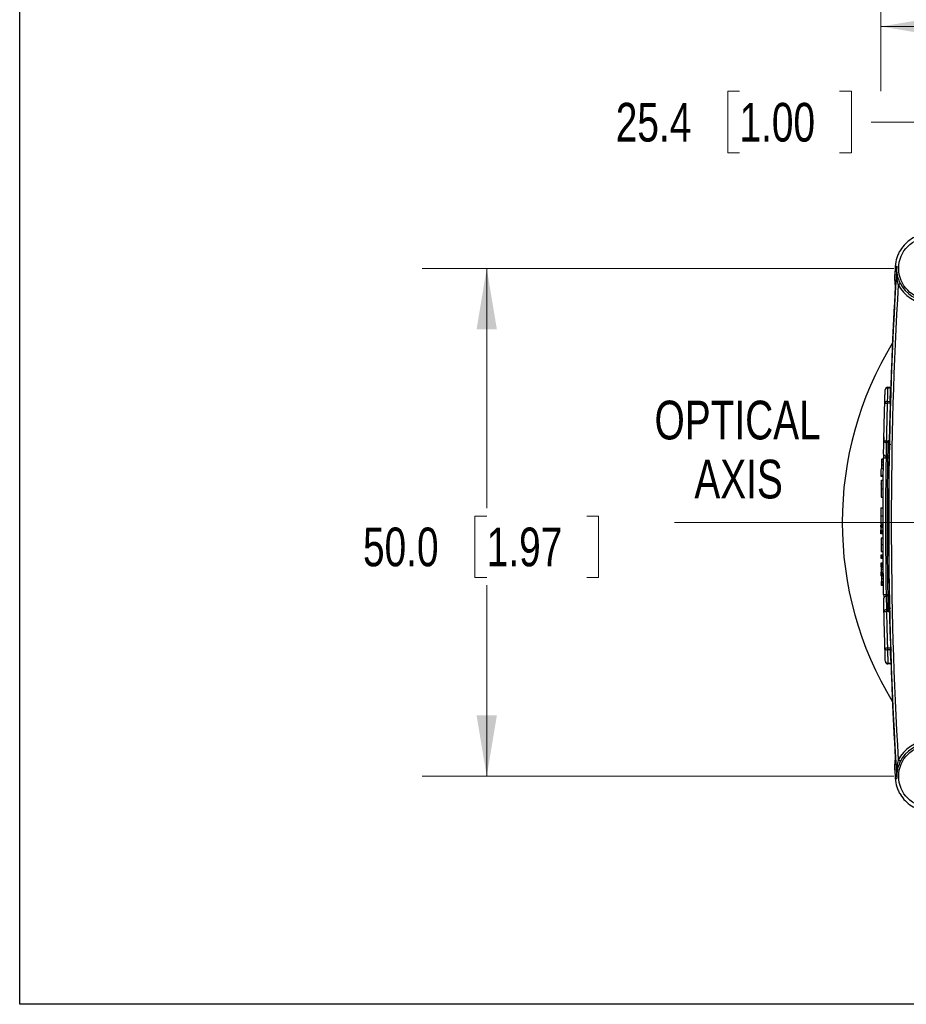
# Model space of a CAD drawing. Header units: millimetres. Extents: x 10 to 272, y 7 to 208.
# Tile 1 of 33: x 10 to 54, y 8 to 56. Entities that reach past the tile are written whole.
import ezdxf

# ---------------------------------------------------------------- set-up
doc = ezdxf.new("R2010")
doc.units = ezdxf.units.MM
doc.styles.add('SLDTEXTSTYLE3', font='TXT', dxfattribs={"width": 0.75})
doc.dimstyles.new('SLDDIMSTYLE0', dxfattribs={"dimtxt": 1.905, "dimasz": 3, "dimexe": 0, "dimexo": 0.0625, "dimgap": 0.47625, "dimtad": 0, "dimtih": 1, "dimtoh": 1, "dimdec": 1, "dimlfac": 2, "dimrnd": 1e-09, "dimzin": 12, "dimdsep": 46, "dimtxsty": 'SLDTEXTSTYLE3', "dimsah": 1, "dimcen": 0.09, "dimadec": 0, "dimazin": 3, "dimtfac": 1, "dimtdec": 1, "dimtofl": 0, "dimtmove": 0, "dimatfit": 3, "dimfxl": 1, "dimfrac": 2, "dimtolj": 1, "dimtzin": 12, "dimarcsym": 0})
doc.dimstyles.new('SLDDIMSTYLE2', dxfattribs={"dimtxt": 1.905, "dimasz": 3, "dimexe": 0, "dimexo": 0.0625, "dimgap": 0.47625, "dimtad": 0, "dimtih": 1, "dimtoh": 1, "dimdec": 1, "dimlfac": 2, "dimrnd": 1e-09, "dimzin": 4, "dimdsep": 46, "dimtxsty": 'SLDTEXTSTYLE3', "dimsah": 1, "dimcen": 0.09, "dimadec": 0, "dimazin": 1, "dimtfac": 1, "dimtdec": 1, "dimtofl": 0, "dimtmove": 0, "dimatfit": 3, "dimfxl": 1, "dimfrac": 2, "dimtolj": 1, "dimtzin": 12, "dimarcsym": 0})

# ---------------------------------------------------------------- blocks, each defined once
blk = doc.blocks.new('_D_6')
at = {"color": 7, "linetype": 'Continuous', "lineweight": 18}
for p, q in [((112.979, 78.14), (112.979, 52.642)), ((52.466, 73.724), (52.466, 52.642)), ((85.52, 57.329), (84.939, 57.329)), ((84.939, 57.329), (84.939, 54.305)), ((90.446, 57.329), (91.027, 57.329)), ((91.027, 57.329), (91.027, 54.305)), ((52.466, 55.817), (77.638, 55.817)), ((112.979, 55.817), (91.993, 55.817)), ((84.939, 54.305), (85.52, 54.305)), ((91.027, 54.305), (90.446, 54.305))]:
    blk.add_line(p, q, dxfattribs=at)
for points in [[(52.466, 55.817), (55.466, 55.317), (55.466, 56.317)], [(112.979, 55.817), (109.979, 56.317), (109.979, 55.317)]]:
    blk.add_solid(points, dxfattribs=at)
at = {"color": 7, "linetype": 'Continuous', "lineweight": 18, "char_height": 1.905, "attachment_point": 1, "style": 'SLDTEXTSTYLE3'}
for s, insert in [('121.0', (78.025, 56.76)), ('4.77', (85.52, 56.76))]:
    blk.add_mtext(s, dxfattribs=dict(at, insert=insert))
blk = doc.blocks.new('_D_14')
at = {"color": 7, "linetype": 'Continuous', "lineweight": 18}
for p, q in [((53.096, 43.913), (29.893, 43.913)), ((33.068, 43.913), (33.068, 32.111)), ((33.068, 31.725), (32.487, 31.725)), ((32.487, 31.725), (32.487, 28.7)), ((37.994, 31.725), (38.575, 31.725)), ((38.575, 31.725), (38.575, 28.7)), ((32.487, 28.7), (33.068, 28.7)), ((38.575, 28.7), (37.994, 28.7)), ((33.068, 18.913), (33.068, 28.313)), ((53.096, 18.913), (29.893, 18.913))]:
    blk.add_line(p, q, dxfattribs=at)
for points in [[(33.068, 43.913), (32.568, 40.913), (33.568, 40.913)], [(33.068, 18.913), (33.568, 21.913), (32.568, 21.913)]]:
    blk.add_solid(points, dxfattribs=at)
at = {"color": 7, "linetype": 'Continuous', "lineweight": 18, "char_height": 1.905, "attachment_point": 1, "style": 'SLDTEXTSTYLE3'}
for s, insert in [('50.0', (26.98, 31.156)), ('1.97', (33.068, 31.156))]:
    blk.add_mtext(s, dxfattribs=dict(at, insert=insert))
blk = doc.blocks.new('_D_16')
at = {"color": 7, "linetype": 'Continuous', "lineweight": 18}
for p, q in [((54.866, 45.683), (54.866, 54.29)), ((45.504, 52.627), (44.923, 52.627)), ((44.923, 52.627), (44.923, 49.603)), ((50.43, 52.627), (51.011, 52.627)), ((51.011, 52.627), (51.011, 49.603)), ((54.866, 51.115), (51.977, 51.115)), ((67.566, 51.115), (54.866, 51.115)), ((44.923, 49.603), (45.504, 49.603)), ((51.011, 49.603), (50.43, 49.603))]:
    blk.add_line(p, q, dxfattribs=at)
for points in [[(54.866, 51.115), (57.866, 50.615), (57.866, 51.615)], [(67.566, 51.115), (64.566, 51.615), (64.566, 50.615)]]:
    blk.add_solid(points, dxfattribs=at)
at = {"color": 7, "linetype": 'Continuous', "lineweight": 18, "char_height": 1.905, "attachment_point": 1, "style": 'SLDTEXTSTYLE3'}
for s, insert in [('25.4', (39.416, 52.058)), ('1.00', (45.504, 52.058))]:
    blk.add_mtext(s, dxfattribs=dict(at, insert=insert))
blk = doc.blocks.new('SW_NOTE_11')
at = {"color": 0, "linetype": 'Continuous', "lineweight": 0, "char_height": 1.905, "attachment_point": 2, "style": 'SLDTEXTSTYLE3'}
for s, insert in [('OPTICAL', (5.149, 2.456)), ('AXIS', (5.197, -0.449))]:
    blk.add_mtext(s, dxfattribs=dict(at, insert=insert))
blk = doc.blocks.new('SW_CENTERMARKSYMBOL_5')
at = {"color": 0, "linetype": 'Continuous', "lineweight": 0}
for p, q in [((0, 2.54), (0, 20.908)), ((0, 0), (0, 1.27)), ((-2.54, 0), (-25.254, 0)), ((0, 0), (-1.27, 0)), ((0, 0), (0, -1.27)), ((0, 0), (1.27, 0)), ((2.54, 0), (18.277, 0)), ((0, -2.54), (0, -18.277))]:
    blk.add_line(p, q, dxfattribs=at)

msp = doc.modelspace()

# ---------------------------------------------------------------- linework, layer by layer
at = {"color": 7, "linetype": 'Continuous', "lineweight": 25}
for p, q in [((10.088, 7.692), (10.088, 207.692)), ((53.17, 44.02), (53.242, 44.015)), ((52.947, 38.024), (52.795, 38.022)), ((52.91, 37.271), (52.774, 37.27)), ((52.603, 35.254), (52.603, 35.254)), ((52.809, 34.587), (52.714, 34.588)), ((52.473, 33.059), (52.473, 33.017)), ((52.467, 32.127), (52.568, 32.126)), ((52.467, 31.737), (52.567, 31.737)), ((52.466, 31.346), (52.566, 31.346)), ((52.566, 31.294), (52.466, 31.285)), ((52.466, 31.283), (52.466, 31.285)), ((52.467, 30.916), (52.467, 30.954)), ((52.473, 29.817), (52.573, 29.824)), ((52.474, 29.704), (52.473, 29.743)), ((52.477, 29.301), (52.477, 29.339)), ((52.483, 28.843), (52.482, 28.881)), ((52.588, 28.431), (52.488, 28.424)), ((52.489, 28.385), (52.488, 28.424)), ((52.806, 24.479), (52.967, 24.477)), ((53.17, 18.806), (53.242, 18.811)), ((270.088, 7.692), (10.088, 7.692))]:
    msp.add_line(p, q, dxfattribs=at)
at = {"color": 7, "linetype": 'Continuous', "lineweight": 25, "flags": 128}
for points in [[(53.424, 43.169), (53.421, 43.168), (53.415, 43.165), (53.404, 43.159), (53.391, 43.152), (53.374, 43.143), (53.355, 43.134), (53.334, 43.123), (53.313, 43.112)], [(52.795, 38.058), (52.872, 38.06), (52.952, 38.061)], [(52.774, 37.359), (52.89, 37.359), (52.91, 37.36)], [(52.652, 37.274), (52.654, 37.274), (52.661, 37.274), (52.672, 37.273), (52.688, 37.273), (52.706, 37.272), (52.727, 37.272), (52.75, 37.271), (52.774, 37.27)], [(52.606, 35.432), (52.609, 35.432), (52.616, 35.432), (52.627, 35.432), (52.642, 35.431), (52.661, 35.431), (52.682, 35.431), (52.705, 35.43), (52.729, 35.43)], [(52.729, 35.43), (52.776, 35.429), (52.821, 35.429)], [(52.821, 35.341), (52.776, 35.341), (52.729, 35.341)], [(52.49, 34.529), (52.54, 34.532), (52.591, 34.536)], [(52.49, 34.497), (52.522, 34.499), (52.556, 34.502), (52.59, 34.504)], [(52.591, 34.59), (52.594, 34.59), (52.601, 34.59), (52.612, 34.589), (52.627, 34.589), (52.646, 34.589), (52.667, 34.588), (52.69, 34.588), (52.714, 34.588)], [(52.717, 34.676), (52.762, 34.676), (52.809, 34.675)], [(52.484, 34.057), (52.5, 34.057), (52.516, 34.057), (52.533, 34.057), (52.549, 34.057), (52.566, 34.057), (52.584, 34.057)], [(52.486, 34.242), (52.536, 34.243), (52.586, 34.244)], [(52.488, 34.387), (52.521, 34.389), (52.555, 34.39), (52.588, 34.392)], [(52.477, 33.479), (52.511, 33.481), (52.577, 33.486)], [(52.579, 33.661), (52.534, 33.664), (52.479, 33.668)], [(52.48, 33.743), (52.517, 33.74), (52.58, 33.736)], [(52.473, 33.068), (52.506, 33.068), (52.573, 33.068)], [(52.466, 31.283), (52.466, 31.282), (52.466, 31.274)], [(52.466, 31.166), (52.498, 31.166), (52.532, 31.166), (52.566, 31.166)], [(52.467, 31.029), (52.474, 31.03), (52.534, 31.034), (52.567, 31.036)], [(52.567, 30.961), (52.529, 30.959), (52.498, 30.956), (52.474, 30.955), (52.467, 30.954)], [(52.467, 30.916), (52.504, 30.913), (52.536, 30.911), (52.567, 30.909)], [(52.567, 30.834), (52.535, 30.836), (52.474, 30.841), (52.467, 30.841)], [(52.469, 30.329), (52.502, 30.329), (52.535, 30.329), (52.569, 30.329)], [(52.471, 29.98), (52.504, 29.977), (52.538, 29.975), (52.571, 29.973)], [(52.573, 29.75), (52.536, 29.747), (52.504, 29.745), (52.473, 29.743)], [(52.474, 29.704), (52.511, 29.702), (52.542, 29.7), (52.574, 29.697)], [(52.574, 29.623), (52.533, 29.625), (52.474, 29.63)], [(52.476, 29.414), (52.481, 29.414), (52.544, 29.418), (52.576, 29.421)], [(52.577, 29.346), (52.54, 29.343), (52.508, 29.341), (52.481, 29.339), (52.477, 29.339)], [(52.477, 29.301), (52.515, 29.298), (52.546, 29.296), (52.577, 29.294)], [(52.578, 29.219), (52.546, 29.221), (52.478, 29.226)], [(52.478, 29.204), (52.518, 29.202), (52.578, 29.198)], [(52.479, 29.112), (52.519, 29.112), (52.579, 29.112)], [(52.481, 28.956), (52.486, 28.956), (52.549, 28.961), (52.581, 28.963)], [(52.582, 28.888), (52.545, 28.886), (52.482, 28.881)], [(52.483, 28.843), (52.52, 28.84), (52.583, 28.836)], [(52.584, 28.761), (52.551, 28.763), (52.484, 28.768)], [(52.485, 28.657), (52.526, 28.657), (52.585, 28.657)], [(52.487, 28.498), (52.492, 28.499), (52.555, 28.503), (52.587, 28.505)], [(52.489, 28.385), (52.526, 28.383), (52.589, 28.378)], [(52.59, 28.303), (52.558, 28.306), (52.49, 28.31)], [(52.598, 27.861), (52.6, 27.861), (52.607, 27.861), (52.618, 27.861), (52.633, 27.862), (52.652, 27.862), (52.673, 27.862), (52.696, 27.863), (52.72, 27.863)], [(52.72, 27.863), (52.768, 27.863), (52.815, 27.864)], [(52.815, 27.775), (52.768, 27.775), (52.724, 27.775)], [(52.614, 27.018), (52.617, 27.018), (52.624, 27.019), (52.635, 27.019), (52.65, 27.019), (52.669, 27.02), (52.69, 27.02), (52.713, 27.021), (52.737, 27.021)], [(52.737, 27.109), (52.784, 27.11), (52.828, 27.11)], [(52.828, 27.022), (52.784, 27.021), (52.737, 27.021)], [(52.661, 25.227), (52.664, 25.227), (52.671, 25.227), (52.682, 25.228), (52.697, 25.228), (52.716, 25.229), (52.737, 25.229), (52.76, 25.23), (52.784, 25.231)], [(52.784, 25.231), (52.804, 25.231), (52.928, 25.23)], [(52.928, 25.141), (52.804, 25.142), (52.784, 25.142)], [(52.972, 24.44), (52.888, 24.441), (52.806, 24.443)], [(53.424, 19.657), (53.421, 19.658), (53.415, 19.661), (53.404, 19.667), (53.391, 19.674), (53.374, 19.682), (53.355, 19.692), (53.334, 19.703), (53.313, 19.714)]]:
    msp.add_lwpolyline(points, dxfattribs=at)
at = {"color": 8, "linetype": 'Continuous', "lineweight": 25, "flags": 128}
for points in [[(52.809, 34.587), (52.833, 34.587), (52.856, 34.586), (52.862, 34.586)], [(52.815, 27.864), (52.839, 27.864), (52.862, 27.865), (52.868, 27.865)]]:
    msp.add_lwpolyline(points, dxfattribs=at)
at = {"color": 7, "linetype": 'Continuous', "lineweight": 25}
for centre in [(54.866, 43.913), (54.866, 18.913)]:
    msp.add_circle(centre, 1.529, dxfattribs=at)
for centre, radius, start, end in [((253.566, 31.413), 200.72, 176.40033, 183.59967), ((253.566, 31.413), 200.793, 176.43683, 176.52057), ((54.866, 43.913), 1.623, 207.2748, 326.0455), ((253.566, 31.413), 200.595, 176.65652, 183.34348), ((54.866, 43.913), 1.748, 207.2748, 326.0455), ((253.566, 31.413), 200.729, 176.95007, 183.04993), ((67.566, 31.413), 17.007, 148.7231, 211.2769), ((52.797, 37.933), 0.125, 91, 178.1399), ((52.779, 37.913), 0.11, 81.8336, 167.1767), ((53.54, 38.04), 0.746, 178.5958, 181.4042), ((52.759, 37.25), 0.11, 81.9217, 167.3399), ((58.12, 37.314), 5.346, 179.5265, 180.4735), ((58.28, 37.315), 5.371, 179.5286, 180.4714), ((52.716, 35.452), 0.111, 190.242, 276.7633), ((58.103, 35.386), 5.374, 179.5288, 180.4712), ((58.195, 35.385), 5.374, 179.5288, 180.4712), ((52.704, 34.787), 0.111, 190.4043, 276.8522), ((47.436, 34.631), 5.374, 359.5288, 0.4712), ((52.71, 27.664), 0.111, 83.1985, 169.6866), ((47.466, 27.82), 5.349, 359.5266, 0.4734), ((52.724, 26.999), 0.111, 83.2865, 169.8491), ((58.087, 27.065), 5.35, 179.5266, 180.4734), ((58.203, 27.066), 5.375, 179.5288, 180.4712), ((52.769, 25.251), 0.11, 192.74, 278.1213), ((58.13, 25.187), 5.346, 179.5265, 180.4735), ((58.274, 25.186), 5.346, 179.5265, 180.4735), ((52.79, 24.588), 0.11, 192.9028, 278.2098), ((52.808, 24.568), 0.125, 181.9528, 269), ((53.552, 24.461), 0.747, 178.598, 181.402), ((54.866, 18.913), 1.748, 33.9545, 152.7252), ((54.866, 18.913), 1.623, 33.9545, 152.7252), ((253.566, 31.413), 200.793, 183.47943, 183.56317)]:
    msp.add_arc(centre, radius, start, end, dxfattribs=at)
at = {"color": 8, "linetype": 'Continuous', "lineweight": 25}
for centre, start, end in [((52.806, 34.508), 70.1528, 89.1127), ((52.813, 27.943), 270.9402, 289.9567)]:
    msp.add_arc(centre, 0.167, start, end, dxfattribs=at)
at = {"color": 7, "linetype": 'Continuous', "lineweight": 25}
for points, knots in [([(55.252, 45.593), (55.05, 45.636), (54.838, 45.645), (54.508, 45.592), (54.395, 45.563), (54.176, 45.481), (54.069, 45.428), (53.858, 45.294), (53.759, 45.215), (53.575, 45.03), (53.49, 44.923), (53.384, 44.75), (53.352, 44.69), (53.294, 44.565), (53.269, 44.499), (53.205, 44.298), (53.179, 44.161), (53.17, 44.02)], [0, 0, 0, 0, 0.25, 0.25, 0.375, 0.375, 0.5, 0.5, 0.625, 0.625, 0.75, 0.75, 0.8125, 0.8125, 0.875, 0.875, 1, 1, 1, 1]), ([(53.313, 43.112), (53.278, 43.262), (53.256, 43.412), (53.234, 43.714), (53.233, 43.865), (53.242, 44.015)], [0, 0, 0, 0, 0.5, 0.5, 1, 1, 1, 1]), ([(53.424, 43.169), (53.389, 43.238), (53.359, 43.307), (53.309, 43.447), (53.289, 43.519), (53.26, 43.661), (53.25, 43.731), (53.239, 43.873), (53.238, 43.945), (53.242, 44.015)], [0, 0, 0, 0, 0.25, 0.25, 0.5, 0.5, 0.75, 0.75, 1, 1, 1, 1]), ([(53.162, 43.116), (53.163, 43.094), (53.163, 43.059), (53.162, 42.978), (53.161, 42.947), (53.159, 42.875), (53.157, 42.833), (53.153, 42.74), (53.151, 42.69), (53.146, 42.583), (53.143, 42.525), (53.135, 42.346), (53.128, 42.219), (53.121, 42.093)], [0, 0, 0, 0, 0.25, 0.25, 0.375, 0.375, 0.5, 0.5, 0.625, 0.625, 0.75, 0.75, 1, 1, 1, 1]), ([(52.652, 37.274), (52.653, 37.326), (52.655, 37.378), (52.656, 37.429), (52.658, 37.494), (52.66, 37.558), (52.662, 37.623), (52.664, 37.687), (52.666, 37.752), (52.668, 37.816), (52.67, 37.856), (52.671, 37.897), (52.672, 37.937)], [0, 0, 0, 0, 0.000439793, 0.000439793, 0.000439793, 0.000986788, 0.000986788, 0.000986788, 0.001533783, 0.001533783, 0.001533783, 0.001876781, 0.001876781, 0.001876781, 0.001876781]), ([(52.795, 38.022), (52.794, 37.981), (52.792, 37.941), (52.791, 37.9), (52.789, 37.836), (52.787, 37.772), (52.785, 37.707), (52.783, 37.643), (52.781, 37.578), (52.779, 37.514), (52.778, 37.462), (52.776, 37.41), (52.774, 37.359)], [0, 0, 0, 0, 0.000342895, 0.000342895, 0.000342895, 0.000889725, 0.000889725, 0.000889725, 0.001436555, 0.001436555, 0.001436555, 0.001876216, 0.001876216, 0.001876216, 0.001876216]), ([(52.91, 37.36), (52.912, 37.402), (52.914, 37.443), (52.917, 37.485), (52.92, 37.55), (52.924, 37.614), (52.927, 37.678), (52.931, 37.743), (52.935, 37.807), (52.938, 37.872), (52.941, 37.923), (52.944, 37.973), (52.947, 38.024)], [0, 0, 0, 0, 0.000355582, 0.000355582, 0.000355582, 0.000902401, 0.000902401, 0.000902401, 0.001449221, 0.001449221, 0.001449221, 0.001881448, 0.001881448, 0.001881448, 0.001881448]), ([(52.606, 35.432), (52.613, 35.738), (52.619, 36.044), (52.627, 36.35), (52.634, 36.658), (52.643, 36.966), (52.652, 37.274)], [0, 0, 0, 0, 0.001836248, 0.001836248, 0.001836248, 0.003684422, 0.003684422, 0.003684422, 0.003684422]), ([(52.774, 37.27), (52.766, 36.963), (52.757, 36.655), (52.75, 36.347), (52.742, 36.041), (52.735, 35.736), (52.729, 35.43)], [0, 0, 0, 0, 0.001847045, 0.001847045, 0.001847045, 0.003682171, 0.003682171, 0.003682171, 0.003682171]), ([(52.594, 34.767), (52.596, 34.858), (52.597, 34.949), (52.599, 35.04), (52.601, 35.144), (52.603, 35.248), (52.605, 35.351), (52.605, 35.378), (52.606, 35.405), (52.606, 35.432)], [0, 0, 0, 0, 0.000772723, 0.000772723, 0.000772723, 0.001653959, 0.001653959, 0.001653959, 0.001882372, 0.001882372, 0.001882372, 0.001882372]), ([(52.61, 35.629), (52.61, 35.602), (52.608, 35.494), (52.606, 35.393), (52.605, 35.354), (52.605, 35.345)], [0, 0, 0, 0, 0.210162, 0.834985, 1, 1, 1, 1]), ([(52.729, 35.341), (52.728, 35.289), (52.727, 35.238), (52.726, 35.186), (52.725, 35.107), (52.723, 35.028), (52.722, 34.949), (52.72, 34.858), (52.719, 34.767), (52.717, 34.676)], [0, 0, 0, 0, 0.000440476, 0.000440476, 0.000440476, 0.001109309, 0.001109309, 0.001109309, 0.001881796, 0.001881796, 0.001881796, 0.001881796]), ([(52.809, 34.675), (52.81, 34.727), (52.811, 34.779), (52.812, 34.831), (52.813, 34.91), (52.814, 34.989), (52.816, 35.068), (52.817, 35.146), (52.818, 35.223), (52.82, 35.301), (52.82, 35.314), (52.82, 35.328), (52.821, 35.341)], [0, 0, 0, 0, 0.000440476, 0.000440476, 0.000440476, 0.001109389, 0.001109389, 0.001109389, 0.001770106, 0.001770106, 0.001770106, 0.001881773, 0.001881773, 0.001881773, 0.001881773]), ([(52.49, 34.497), (52.49, 34.485), (52.489, 34.471), (52.489, 34.435), (52.489, 34.412), (52.488, 34.387)], [0, 0, 0, 0, 0.5, 0.5, 1, 1, 1, 1]), ([(52.49, 34.529), (52.49, 34.528), (52.49, 34.527), (52.49, 34.52), (52.49, 34.517), (52.49, 34.508), (52.49, 34.503), (52.49, 34.497)], [0, 0, 0, 0, 0.5, 0.5, 0.75, 0.75, 1, 1, 1, 1]), ([(52.48, 33.743), (52.48, 33.762), (52.48, 33.782), (52.48, 33.801), (52.481, 33.844), (52.481, 33.887), (52.482, 33.929), (52.483, 33.972), (52.483, 34.015), (52.484, 34.057)], [0.0001496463, 0.0001496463, 0.0001496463, 0.0001496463, 0.0002668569, 0.0002668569, 0.0002668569, 0.0005228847, 0.0005228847, 0.0005228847, 0.0007789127, 0.0007789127, 0.0007789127, 0.0007789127]), ([(52.488, 34.387), (52.488, 34.377), (52.488, 34.366), (52.488, 34.344), (52.487, 34.332), (52.487, 34.295), (52.487, 34.268), (52.486, 34.242)], [0, 0, 0, 0, 0.25, 0.25, 0.5, 0.5, 1, 1, 1, 1]), ([(52.477, 33.479), (52.477, 33.478), (52.477, 33.476), (52.477, 33.464), (52.477, 33.456), (52.476, 33.421), (52.476, 33.388), (52.475, 33.308), (52.475, 33.261), (52.474, 33.166), (52.473, 33.117), (52.473, 33.068)], [0, 0, 0, 0, 0.125, 0.125, 0.25, 0.25, 0.5, 0.5, 0.75, 0.75, 1, 1, 1, 1]), ([(52.479, 33.668), (52.479, 33.668), (52.479, 33.669), (52.479, 33.672), (52.479, 33.675), (52.479, 33.679), (52.479, 33.684), (52.479, 33.69), (52.479, 33.696), (52.479, 33.703), (52.479, 33.71), (52.479, 33.718), (52.48, 33.726), (52.48, 33.732), (52.48, 33.737), (52.48, 33.743)], [0, 0, 0, 0, 0.0000503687, 0.0000503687, 0.0000503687, 0.0001007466, 0.0001007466, 0.0001007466, 0.0001509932, 0.0001509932, 0.0001509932, 0.000201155, 0.000201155, 0.000201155, 0.0002339, 0.0002339, 0.0002339, 0.0002339]), ([(52.473, 33.068), (52.473, 33.025), (52.472, 32.982), (52.472, 32.897), (52.471, 32.855), (52.471, 32.78), (52.471, 32.747), (52.47, 32.696), (52.47, 32.678), (52.47, 32.665)], [0, 0, 0, 0, 0.25, 0.25, 0.5, 0.5, 0.75, 0.75, 1, 1, 1, 1]), ([(52.474, 33.188), (52.474, 33.178), (52.474, 33.147), (52.473, 33.11), (52.473, 33.083), (52.473, 33.077)], [0, 0, 0, 0, 0.282377, 0.846953, 1, 1, 1, 1]), ([(52.475, 33.291), (52.475, 33.291), (52.475, 33.291), (52.475, 33.291), (52.475, 33.297), (52.475, 33.303), (52.475, 33.309)], [0.00015078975, 0.00015078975, 0.00015078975, 0.00015078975, 0.00015084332, 0.00015084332, 0.00015084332, 0.00018693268, 0.00018693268, 0.00018693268, 0.00018693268]), ([(52.47, 32.665), (52.489, 32.663), (52.508, 32.661), (52.526, 32.659), (52.541, 32.658), (52.556, 32.657), (52.57, 32.655)], [0, 0, 0, 0, 0.000113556, 0.000113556, 0.000113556, 0.0002014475, 0.0002014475, 0.0002014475, 0.0002014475]), ([(52.47, 32.663), (52.47, 32.662), (52.47, 32.662), (52.47, 32.664), (52.47, 32.665)], [0, 0, 0, 0, 0.606461, 1, 1, 1, 1]), ([(52.47, 32.661), (52.474, 32.661), (52.508, 32.658), (52.541, 32.655), (52.57, 32.652)], [0, 0, 0, 0, 0.129317, 1, 1, 1, 1]), ([(52.467, 32.127), (52.467, 32.127), (52.467, 32.126), (52.467, 32.126), (52.467, 32.126), (52.467, 32.126), (52.467, 32.126), (52.467, 32.125), (52.467, 32.125), (52.467, 32.124), (52.467, 32.123), (52.467, 32.118), (52.467, 32.116), (52.467, 32.111), (52.467, 32.109), (52.467, 32.105), (52.467, 32.103), (52.467, 32.092), (52.467, 32.08), (52.467, 32.059), (52.467, 32.052), (52.467, 32.036), (52.467, 32.027), (52.467, 31.999), (52.467, 31.978), (52.467, 31.946), (52.467, 31.935), (52.467, 31.913), (52.467, 31.901), (52.467, 31.867), (52.467, 31.841), (52.467, 31.808), (52.467, 31.801), (52.467, 31.792), (52.467, 31.788), (52.467, 31.784), (52.467, 31.782), (52.467, 31.779), (52.467, 31.777), (52.467, 31.767), (52.467, 31.754), (52.467, 31.737)], [0, 0, 0, 0, 0.03125, 0.03125, 0.046875, 0.046875, 0.054688, 0.054688, 0.0625, 0.0625, 0.125, 0.125, 0.1875, 0.1875, 0.21875, 0.21875, 0.25, 0.25, 0.375, 0.375, 0.4375, 0.4375, 0.5, 0.5, 0.625, 0.625, 0.6875, 0.6875, 0.75, 0.75, 0.875, 0.875, 0.90625, 0.90625, 0.921875, 0.921875, 0.929688, 0.929688, 0.9375, 0.9375, 1, 1, 1, 1]), ([(52.467, 31.737), (52.466, 31.728), (52.466, 31.72), (52.466, 31.71), (52.466, 31.707), (52.466, 31.703), (52.466, 31.702), (52.466, 31.699), (52.466, 31.699), (52.466, 31.684), (52.466, 31.67), (52.466, 31.644), (52.466, 31.632), (52.466, 31.612), (52.466, 31.606), (52.466, 31.593), (52.466, 31.587), (52.466, 31.553), (52.466, 31.529), (52.466, 31.495), (52.466, 31.485), (52.466, 31.47), (52.466, 31.465), (52.466, 31.456), (52.466, 31.452), (52.466, 31.428), (52.466, 31.412), (52.466, 31.393), (52.466, 31.387), (52.466, 31.379), (52.466, 31.377), (52.466, 31.373), (52.466, 31.372), (52.466, 31.37), (52.466, 31.368), (52.466, 31.364), (52.466, 31.36), (52.466, 31.356), (52.466, 31.355), (52.466, 31.353), (52.466, 31.353), (52.466, 31.352), (52.466, 31.352), (52.466, 31.351), (52.466, 31.351), (52.466, 31.348), (52.466, 31.346), (52.466, 31.346)], [0, 0, 0, 0, 0.03125, 0.03125, 0.046875, 0.046875, 0.054688, 0.054688, 0.0625, 0.0625, 0.125, 0.125, 0.1875, 0.1875, 0.21875, 0.21875, 0.25, 0.25, 0.375, 0.375, 0.4375, 0.4375, 0.46875, 0.46875, 0.5, 0.5, 0.625, 0.625, 0.6875, 0.6875, 0.71875, 0.71875, 0.734375, 0.734375, 0.75, 0.75, 0.8125, 0.8125, 0.84375, 0.84375, 0.859375, 0.859375, 0.867188, 0.867188, 0.875, 0.875, 1, 1, 1, 1]), ([(52.566, 31.292), (52.546, 31.29), (52.526, 31.288), (52.506, 31.287), (52.5, 31.286), (52.493, 31.286), (52.487, 31.285), (52.48, 31.284), (52.473, 31.284), (52.466, 31.283)], [0, 0, 0, 0, 0.0001208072, 0.0001208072, 0.0001208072, 0.0001598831, 0.0001598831, 0.0001598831, 0.0002009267, 0.0002009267, 0.0002009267, 0.0002009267]), ([(52.466, 31.274), (52.486, 31.275), (52.505, 31.276), (52.525, 31.277), (52.538, 31.278), (52.552, 31.278), (52.566, 31.279)], [0, 0, 0, 0, 0.0001171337, 0.0001171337, 0.0001171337, 0.0002009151, 0.0002009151, 0.0002009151, 0.0002009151]), ([(52.466, 31.189), (52.466, 31.198), (52.466, 31.206), (52.466, 31.214), (52.466, 31.223), (52.466, 31.231), (52.466, 31.238), (52.466, 31.245), (52.466, 31.252), (52.466, 31.258), (52.466, 31.263), (52.466, 31.267), (52.466, 31.271), (52.466, 31.272), (52.466, 31.273), (52.466, 31.274)], [0, 0, 0, 0, 0.0000502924, 0.0000502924, 0.0000502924, 0.0001005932, 0.0001005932, 0.0001005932, 0.0001507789, 0.0001507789, 0.0001507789, 0.0002009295, 0.0002009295, 0.0002009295, 0.0002218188, 0.0002218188, 0.0002218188, 0.0002218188]), ([(52.566, 31.191), (52.552, 31.191), (52.539, 31.191), (52.525, 31.19), (52.505, 31.19), (52.486, 31.19), (52.466, 31.189)], [0, 0, 0, 0, 0.0000837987, 0.0000837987, 0.0000837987, 0.0002005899, 0.0002005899, 0.0002005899, 0.0002005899]), ([(52.466, 31.166), (52.466, 31.149), (52.466, 31.131), (52.466, 31.098), (52.467, 31.084), (52.467, 31.063), (52.467, 31.056), (52.467, 31.045), (52.467, 31.041), (52.467, 31.033), (52.467, 31.032), (52.467, 31.029), (52.467, 31.029), (52.467, 31.029)], [0, 0, 0, 0, 0.125, 0.125, 0.25, 0.25, 0.375, 0.375, 0.5, 0.5, 0.75, 0.75, 1, 1, 1, 1]), ([(52.467, 30.954), (52.467, 30.963), (52.467, 30.971), (52.467, 30.979), (52.467, 30.987), (52.467, 30.994), (52.467, 31.001), (52.467, 31.008), (52.467, 31.013), (52.467, 31.018), (52.467, 31.022), (52.467, 31.025), (52.467, 31.027), (52.467, 31.028), (52.467, 31.029), (52.467, 31.029)], [0, 0, 0, 0, 0.0000503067, 0.0000503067, 0.0000503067, 0.0001006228, 0.0001006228, 0.0001006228, 0.0001508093, 0.0001508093, 0.0001508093, 0.0002009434, 0.0002009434, 0.0002009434, 0.0002338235, 0.0002338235, 0.0002338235, 0.0002338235]), ([(52.467, 30.841), (52.467, 30.841), (52.467, 30.843), (52.467, 30.845), (52.467, 30.848), (52.467, 30.852), (52.467, 30.857), (52.467, 30.863), (52.467, 30.869), (52.467, 30.876), (52.467, 30.883), (52.467, 30.891), (52.467, 30.899), (52.467, 30.905), (52.467, 30.91), (52.467, 30.916)], [0, 0, 0, 0, 0.0000502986, 0.0000502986, 0.0000502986, 0.0001006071, 0.0001006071, 0.0001006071, 0.0001507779, 0.0001507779, 0.0001507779, 0.0002008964, 0.0002008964, 0.0002008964, 0.0002337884, 0.0002337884, 0.0002337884, 0.0002337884]), ([(52.568, 30.648), (52.562, 30.647), (52.529, 30.644), (52.495, 30.64), (52.468, 30.637)], [0, 0, 0, 0, 0.165431, 1, 1, 1, 1]), ([(52.568, 30.64), (52.553, 30.639), (52.539, 30.637), (52.525, 30.636), (52.506, 30.633), (52.487, 30.631), (52.468, 30.629)], [0, 0, 0, 0, 0.000086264, 0.000086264, 0.000086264, 0.0002018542, 0.0002018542, 0.0002018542, 0.0002018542]), ([(52.468, 30.629), (52.468, 30.632), (52.468, 30.637), (52.468, 30.636), (52.468, 30.636)], [0, 0, 0, 0, 0.707844, 1, 1, 1, 1]), ([(52.468, 30.629), (52.468, 30.601), (52.468, 30.557), (52.468, 30.477), (52.469, 30.447), (52.469, 30.389), (52.469, 30.359), (52.469, 30.329)], [0, 0, 0, 0, 0.5, 0.5, 0.75, 0.75, 1, 1, 1, 1]), ([(52.469, 30.329), (52.469, 30.304), (52.469, 30.28), (52.47, 30.231), (52.47, 30.207), (52.47, 30.139), (52.471, 30.098), (52.471, 30.034), (52.471, 30.012), (52.471, 29.985), (52.471, 29.98), (52.471, 29.98)], [0, 0, 0, 0, 0.125, 0.125, 0.25, 0.25, 0.5, 0.5, 0.75, 0.75, 1, 1, 1, 1]), ([(52.473, 29.743), (52.473, 29.751), (52.473, 29.76), (52.473, 29.767), (52.473, 29.775), (52.473, 29.783), (52.473, 29.789), (52.473, 29.796), (52.473, 29.802), (52.473, 29.806), (52.473, 29.811), (52.473, 29.814), (52.473, 29.816), (52.473, 29.817), (52.473, 29.817), (52.473, 29.817)], [0, 0, 0, 0, 0.0000502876, 0.0000502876, 0.0000502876, 0.0001005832, 0.0001005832, 0.0001005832, 0.0001507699, 0.0001507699, 0.0001507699, 0.000200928, 0.000200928, 0.000200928, 0.0002338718, 0.0002338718, 0.0002338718, 0.0002338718]), ([(52.474, 29.63), (52.474, 29.63), (52.474, 29.631), (52.474, 29.634), (52.474, 29.637), (52.474, 29.641), (52.474, 29.646), (52.474, 29.651), (52.474, 29.658), (52.474, 29.665), (52.474, 29.672), (52.474, 29.68), (52.474, 29.688), (52.474, 29.693), (52.474, 29.699), (52.474, 29.704)], [0, 0, 0, 0, 0.0000502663, 0.0000502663, 0.0000502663, 0.0001005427, 0.0001005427, 0.0001005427, 0.0001506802, 0.0001506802, 0.0001506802, 0.000200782, 0.000200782, 0.000200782, 0.0002337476, 0.0002337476, 0.0002337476, 0.0002337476]), ([(52.477, 29.339), (52.477, 29.347), (52.477, 29.356), (52.477, 29.364), (52.477, 29.372), (52.477, 29.379), (52.476, 29.386), (52.476, 29.392), (52.476, 29.398), (52.476, 29.402), (52.476, 29.407), (52.476, 29.41), (52.476, 29.412), (52.476, 29.413), (52.476, 29.414), (52.476, 29.414)], [0, 0, 0, 0, 0.000050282, 0.000050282, 0.000050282, 0.0001005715, 0.0001005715, 0.0001005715, 0.0001507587, 0.0001507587, 0.0001507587, 0.000200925, 0.000200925, 0.000200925, 0.0002338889, 0.0002338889, 0.0002338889, 0.0002338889]), ([(52.478, 29.226), (52.478, 29.226), (52.478, 29.227), (52.478, 29.23), (52.478, 29.233), (52.478, 29.237), (52.478, 29.242), (52.478, 29.247), (52.478, 29.254), (52.478, 29.261), (52.478, 29.268), (52.478, 29.276), (52.478, 29.284), (52.477, 29.289), (52.477, 29.295), (52.477, 29.301)], [0, 0, 0, 0, 0.0000502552, 0.0000502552, 0.0000502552, 0.0001005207, 0.0001005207, 0.0001005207, 0.0001506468, 0.0001506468, 0.0001506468, 0.0002007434, 0.0002007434, 0.0002007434, 0.000233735, 0.000233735, 0.000233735, 0.000233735]), ([(52.478, 29.226), (52.478, 29.225), (52.478, 29.225), (52.478, 29.22), (52.478, 29.216), (52.478, 29.204)], [0, 0, 0, 0, 0.5, 0.5, 1, 1, 1, 1]), ([(52.478, 29.204), (52.478, 29.194), (52.479, 29.181), (52.479, 29.149), (52.479, 29.13), (52.479, 29.112)], [0, 0, 0, 0, 0.5, 0.5, 1, 1, 1, 1]), ([(52.479, 29.112), (52.48, 29.098), (52.48, 29.083), (52.48, 29.055), (52.48, 29.042), (52.481, 29.006), (52.481, 28.988), (52.481, 28.966), (52.481, 28.962), (52.481, 28.957), (52.481, 28.956), (52.481, 28.956)], [0, 0, 0, 0, 0.125, 0.125, 0.25, 0.25, 0.5, 0.5, 0.75, 0.75, 1, 1, 1, 1]), ([(52.482, 28.881), (52.482, 28.89), (52.482, 28.898), (52.482, 28.906), (52.482, 28.914), (52.482, 28.921), (52.482, 28.928), (52.482, 28.934), (52.481, 28.94), (52.481, 28.945), (52.481, 28.949), (52.481, 28.952), (52.481, 28.954), (52.481, 28.955), (52.481, 28.956), (52.481, 28.956)], [0, 0, 0, 0, 0.000050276, 0.000050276, 0.000050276, 0.000100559, 0.000100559, 0.000100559, 0.0001507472, 0.0001507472, 0.0001507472, 0.0002009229, 0.0002009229, 0.0002009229, 0.0002339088, 0.0002339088, 0.0002339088, 0.0002339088]), ([(52.484, 28.768), (52.484, 28.768), (52.484, 28.77), (52.484, 28.772), (52.484, 28.775), (52.483, 28.779), (52.483, 28.784), (52.483, 28.79), (52.483, 28.796), (52.483, 28.803), (52.483, 28.81), (52.483, 28.818), (52.483, 28.826), (52.483, 28.832), (52.483, 28.837), (52.483, 28.843)], [0, 0, 0, 0, 0.0000502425, 0.0000502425, 0.0000502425, 0.0001004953, 0.0001004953, 0.0001004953, 0.0001506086, 0.0001506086, 0.0001506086, 0.0002006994, 0.0002006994, 0.0002006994, 0.0002337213, 0.0002337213, 0.0002337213, 0.0002337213]), ([(52.484, 28.768), (52.484, 28.768), (52.484, 28.768), (52.484, 28.766), (52.484, 28.765), (52.484, 28.754), (52.484, 28.743), (52.484, 28.706), (52.485, 28.681), (52.485, 28.657)], [0, 0, 0, 0, 0.25, 0.25, 0.5, 0.5, 0.75, 0.75, 1, 1, 1, 1]), ([(52.485, 28.657), (52.485, 28.642), (52.486, 28.628), (52.486, 28.6), (52.486, 28.586), (52.487, 28.55), (52.487, 28.531), (52.487, 28.508), (52.487, 28.504), (52.487, 28.499), (52.487, 28.498), (52.487, 28.498)], [0, 0, 0, 0, 0.125, 0.125, 0.25, 0.25, 0.5, 0.5, 0.75, 0.75, 1, 1, 1, 1]), ([(52.488, 28.424), (52.488, 28.432), (52.488, 28.44), (52.488, 28.448), (52.488, 28.456), (52.488, 28.464), (52.488, 28.47), (52.488, 28.477), (52.488, 28.483), (52.488, 28.487), (52.487, 28.491), (52.487, 28.495), (52.487, 28.497), (52.487, 28.498), (52.487, 28.498), (52.487, 28.498)], [0, 0, 0, 0, 0.0000502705, 0.0000502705, 0.0000502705, 0.0001005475, 0.0001005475, 0.0001005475, 0.000150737, 0.000150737, 0.000150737, 0.0002009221, 0.0002009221, 0.0002009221, 0.0002339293, 0.0002339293, 0.0002339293, 0.0002339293]), ([(52.49, 28.31), (52.49, 28.31), (52.49, 28.312), (52.49, 28.315), (52.49, 28.317), (52.49, 28.322), (52.49, 28.327), (52.49, 28.332), (52.49, 28.338), (52.49, 28.346), (52.49, 28.353), (52.489, 28.361), (52.489, 28.369), (52.489, 28.374), (52.489, 28.38), (52.489, 28.385)], [0, 0, 0, 0, 0.0000502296, 0.0000502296, 0.0000502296, 0.0001004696, 0.0001004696, 0.0001004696, 0.0001505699, 0.0001505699, 0.0001505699, 0.000200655, 0.000200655, 0.000200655, 0.0002337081, 0.0002337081, 0.0002337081, 0.0002337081]), ([(52.614, 27.018), (52.612, 27.111), (52.61, 27.205), (52.608, 27.298), (52.606, 27.402), (52.604, 27.507), (52.602, 27.612), (52.602, 27.636), (52.601, 27.66), (52.601, 27.684)], [0, 0, 0, 0, 0.00078958, 0.00078958, 0.00078958, 0.001677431, 0.001677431, 0.001677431, 0.001882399, 0.001882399, 0.001882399, 0.001882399]), ([(52.724, 27.775), (52.725, 27.722), (52.726, 27.67), (52.727, 27.618), (52.728, 27.541), (52.73, 27.465), (52.731, 27.389), (52.733, 27.296), (52.735, 27.203), (52.737, 27.109)], [0, 0, 0, 0, 0.000443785, 0.000443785, 0.000443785, 0.001092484, 0.001092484, 0.001092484, 0.001881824, 0.001881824, 0.001881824, 0.001881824]), ([(52.828, 27.11), (52.827, 27.162), (52.826, 27.215), (52.825, 27.267), (52.823, 27.343), (52.822, 27.42), (52.82, 27.496), (52.819, 27.589), (52.817, 27.682), (52.815, 27.775)], [0, 0, 0, 0, 0.000443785, 0.000443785, 0.000443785, 0.001092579, 0.001092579, 0.001092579, 0.001881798, 0.001881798, 0.001881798, 0.001881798]), ([(52.661, 25.227), (52.652, 25.527), (52.644, 25.826), (52.636, 26.126), (52.628, 26.423), (52.621, 26.721), (52.614, 27.018)], [0, 0, 0, 0, 0.00179853, 0.00179853, 0.00179853, 0.003584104, 0.003584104, 0.003584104, 0.003584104]), ([(52.737, 27.021), (52.744, 26.724), (52.751, 26.426), (52.759, 26.129), (52.766, 25.83), (52.775, 25.53), (52.784, 25.231)], [0, 0, 0, 0, 0.001784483, 0.001784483, 0.001784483, 0.003581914, 0.003581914, 0.003581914, 0.003581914]), ([(52.683, 24.564), (52.681, 24.618), (52.679, 24.673), (52.677, 24.728), (52.675, 24.794), (52.673, 24.86), (52.671, 24.926), (52.669, 24.993), (52.667, 25.059), (52.665, 25.125), (52.664, 25.159), (52.663, 25.193), (52.661, 25.227)], [0, 0, 0, 0, 0.000465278, 0.000465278, 0.000465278, 0.00102681, 0.00102681, 0.00102681, 0.001588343, 0.001588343, 0.001588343, 0.001876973, 0.001876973, 0.001876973, 0.001876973]), ([(52.784, 25.142), (52.785, 25.108), (52.786, 25.074), (52.787, 25.04), (52.789, 24.974), (52.792, 24.908), (52.794, 24.842), (52.796, 24.776), (52.798, 24.71), (52.8, 24.644), (52.802, 24.589), (52.804, 24.534), (52.806, 24.479)], [0, 0, 0, 0, 0.000288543, 0.000288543, 0.000288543, 0.000849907, 0.000849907, 0.000849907, 0.00141127, 0.00141127, 0.00141127, 0.001876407, 0.001876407, 0.001876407, 0.001876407]), ([(52.967, 24.477), (52.965, 24.511), (52.963, 24.546), (52.961, 24.58), (52.957, 24.646), (52.953, 24.712), (52.949, 24.778), (52.945, 24.845), (52.941, 24.911), (52.937, 24.977), (52.934, 25.032), (52.931, 25.086), (52.928, 25.141)], [0, 0, 0, 0, 0.00029336, 0.00029336, 0.00029336, 0.000854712, 0.000854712, 0.000854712, 0.001416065, 0.001416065, 0.001416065, 0.001882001, 0.001882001, 0.001882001, 0.001882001]), ([(53.121, 20.733), (53.128, 20.606), (53.134, 20.481), (53.143, 20.302), (53.146, 20.245), (53.151, 20.137), (53.153, 20.086), (53.157, 19.993), (53.158, 19.952), (53.161, 19.879), (53.162, 19.848), (53.163, 19.767), (53.163, 19.732), (53.162, 19.71)], [0, 0, 0, 0, 0.25, 0.25, 0.375, 0.375, 0.5, 0.5, 0.625, 0.625, 0.75, 0.75, 1, 1, 1, 1]), ([(53.313, 19.714), (53.278, 19.564), (53.256, 19.413), (53.234, 19.112), (53.233, 18.961), (53.242, 18.811)], [0, 0, 0, 0, 0.5, 0.5, 1, 1, 1, 1]), ([(53.424, 19.657), (53.389, 19.588), (53.359, 19.519), (53.309, 19.379), (53.289, 19.307), (53.26, 19.165), (53.25, 19.095), (53.239, 18.953), (53.238, 18.881), (53.242, 18.811)], [0, 0, 0, 0, 0.25, 0.25, 0.5, 0.5, 0.75, 0.75, 1, 1, 1, 1]), ([(53.17, 18.806), (53.179, 18.667), (53.205, 18.527), (53.269, 18.327), (53.294, 18.263), (53.351, 18.137), (53.384, 18.076), (53.491, 17.901), (53.574, 17.796), (53.759, 17.61), (53.859, 17.531), (54.068, 17.398), (54.177, 17.345), (54.396, 17.263), (54.508, 17.234), (54.839, 17.181), (55.05, 17.19), (55.252, 17.233)], [0, 0, 0, 0, 0.125, 0.125, 0.1875, 0.1875, 0.25, 0.25, 0.375, 0.375, 0.5, 0.5, 0.625, 0.625, 0.75, 0.75, 1, 1, 1, 1])]:
    msp.add_open_spline(points, degree=3, knots=knots, dxfattribs=at)
for points in [[(53.17, 44.02), (53.167, 43.977), (53.164, 43.935), (53.162, 43.892)], [(53.162, 43.116), (53.156, 43.277), (53.15, 43.438), (53.144, 43.599)], [(52.598, 27.861), (52.558, 30.104), (52.556, 32.347), (52.591, 34.59)], [(52.594, 34.767), (52.593, 34.72), (52.592, 34.656), (52.591, 34.59)], [(52.714, 34.588), (52.679, 32.346), (52.681, 30.104), (52.72, 27.863)], [(52.714, 34.588), (52.715, 34.621), (52.716, 34.653), (52.717, 34.676)], [(52.815, 27.864), (52.776, 30.105), (52.774, 32.346), (52.809, 34.587)], [(52.486, 34.242), (52.485, 34.182), (52.484, 34.12), (52.484, 34.057)], [(52.466, 31.189), (52.466, 31.182), (52.466, 31.174), (52.466, 31.166)], [(52.598, 27.861), (52.599, 27.795), (52.6, 27.731), (52.601, 27.684)], [(52.724, 27.775), (52.723, 27.798), (52.721, 27.83), (52.72, 27.863)], [(53.144, 19.227), (53.15, 19.388), (53.156, 19.549), (53.162, 19.71)], [(53.162, 18.934), (53.164, 18.891), (53.167, 18.849), (53.17, 18.806)]]:
    msp.add_open_spline(points, degree=3, dxfattribs=at)
at = {"color": 8, "linetype": 'Continuous', "lineweight": 25}
for points, knots in [([(52.922, 35.395), (52.91, 35.403), (52.88, 35.424), (52.843, 35.427), (52.821, 35.429)], [0, 0, 0, 0, 0.391301, 1, 1, 1, 1]), ([(52.821, 35.341), (52.827, 35.34), (52.839, 35.339), (52.86, 35.329), (52.888, 35.303), (52.91, 35.265), (52.917, 35.235), (52.919, 35.224)], [0, 0, 0, 0, 0.118312, 0.201026, 0.426598, 0.789564, 1, 1, 1, 1]), ([(52.92, 27.206), (52.918, 27.197), (52.91, 27.172), (52.89, 27.142), (52.867, 27.123), (52.851, 27.114), (52.838, 27.11), (52.83, 27.11), (52.828, 27.11)], [0, 0, 0, 0, 0.197939, 0.569213, 0.742584, 0.825681, 0.961926, 1, 1, 1, 1]), ([(52.828, 27.022), (52.845, 27.023), (52.88, 27.026), (52.91, 27.043), (52.925, 27.053)], [0, 0, 0, 0, 0.485838, 1, 1, 1, 1]), ([(52.928, 25.141), (52.935, 25.14), (52.947, 25.139), (52.967, 25.128), (52.978, 25.117), (52.985, 25.109)], [0, 0, 0, 0, 0.311086, 0.517749, 1, 1, 1, 1])]:
    msp.add_open_spline(points, degree=3, knots=knots, dxfattribs=at)

# ---------------------------------------------------------------- block references
at = {"color": 7, "linetype": 'Continuous', "lineweight": 0}
for name, p in [('SW_CENTERMARKSYMBOL_5', (67.566, 31.413)), ('SW_NOTE_11', (40.264, 34.944))]:
    msp.add_blockref(name, p, dxfattribs=at)

# ---------------------------------------------------------------- dimensions: what is measured, and where the dimension line sits
at = {"color": 7, "linetype": 'Continuous', "lineweight": 18}
for base, p1, p2, dimstyle, picture, middle in [((52.466, 55.817), (112.979, 79.41), (52.466, 74.994), 'SLDDIMSTYLE2', '_D_6', (84.816, 55.817)), ((67.566, 51.115), (54.866, 44.413), (67.566, 52.32), 'SLDDIMSTYLE0', '_D_16', (45.504, 51.115))]:
    dim = msp.add_linear_dim(base=base, p1=p1, p2=p2, dimstyle=dimstyle, dxfattribs=at)
    dim.commit()
    dim.dimension.update_dxf_attribs({"geometry": picture, "text_midpoint": middle, "dimtype": 160})
dim = msp.add_linear_dim(base=(33.068, 18.913), p1=(54.366, 43.913), p2=(54.366, 18.913), angle=90, dimstyle='SLDDIMSTYLE2', dxfattribs=at)
dim.commit()
dim.dimension.update_dxf_attribs({"geometry": '_D_14', "text_midpoint": (33.068, 30.212), "dimtype": 160})

doc.saveas('drawing.dxf')
